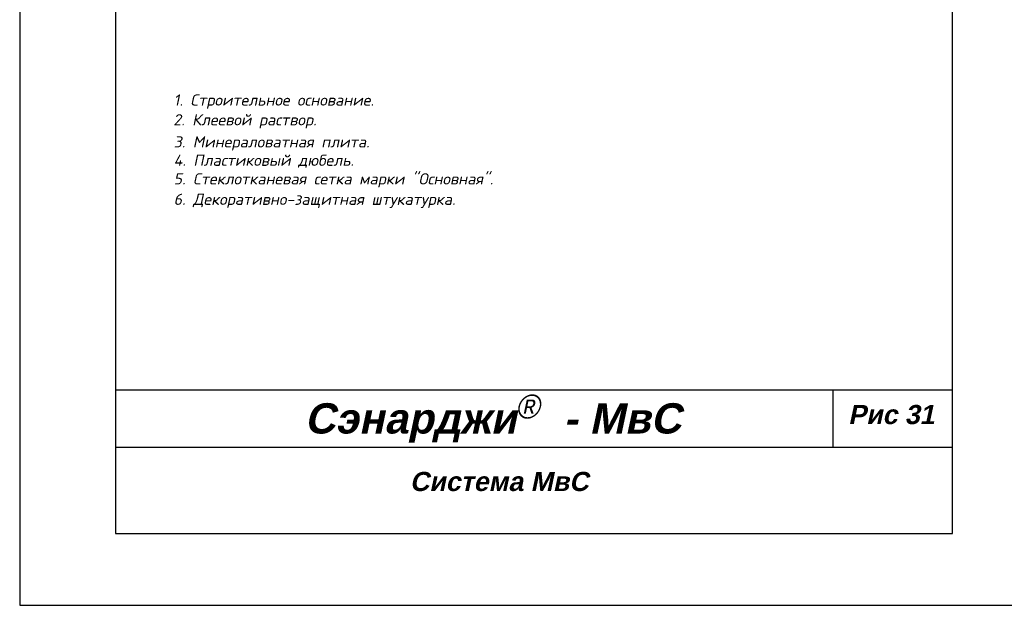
# Model space of a CAD drawing. Header units: inches. Extents: x 47 to 4151, y -1120 to 1902.
# Tile 41 of 93: x 51 to 256, y 610 to 733. Entities that reach past the tile are written whole.
import ezdxf

# ---------------------------------------------------------------- set-up
doc = ezdxf.new("R2010")
doc.units = ezdxf.units.IN
doc.header["$LTSCALE"] = 10
doc.header["$MEASUREMENT"] = 0
doc.layers.add('list', color=5, linetype='Continuous', plot=False)
doc.layers.add('ndp', color=242, linetype='Continuous')
doc.layers.add('ramka', color=248, linetype='Continuous')
doc.styles.add('ndp', font='ARIALBD.TTF', dxfattribs={"oblique": 12})
doc.styles.add('style2', font='romans.shx', dxfattribs={"oblique": 12})

msp = doc.modelspace()

# ---------------------------------------------------------------- linework, layer by layer
at = {"layer": 'list'}
msp.add_lwpolyline([(50.523751, 610.370459), (260.523751, 610.370459), (260.523751, 900.370459), (50.523751, 900.370459)], close=True, dxfattribs=at)
at = {"layer": 'ramka'}
for p, q in [((245.523751, 655.370459), (70.523751, 655.370459)), ((220.523751, 655.370459), (220.523751, 643.370459)), ((245.523751, 643.370459), (70.523751, 643.370459))]:
    msp.add_line(p, q, dxfattribs=at)
msp.add_lwpolyline([(70.523751, 625.370459), (245.523751, 625.370459), (245.523751, 885.370459), (70.523751, 885.370459)], close=True, dxfattribs=at)

# ---------------------------------------------------------------- texts
at = {"layer": 'ndp', "oblique": 12}
for s, height, style, p in [('1. Строительное основание.', 2.34619952, 'style2', (82.706384, 714.876107)), ('2. Клеевой раствор.', 2.34619952, 'style2', (82.628378, 710.746993)), ('3. Минераловатная плита.', 2.34619952, 'style2', (82.706384, 706.1235)), ('4. Пластиковый дюбель.', 2.34619952, 'style2', (82.706384, 702.282073)), ('5. Стеклотканевая сетка марки "Основная".', 2.34619952, 'style2', (82.706384, 698.387246)), ('6. Декоративно-защитная штукатурка.', 2.34619952, 'style2', (82.706384, 694.112195)), ('Сэнарджи    - МвС', 6.33260053, 'ndp', (110.10042, 646.294796)), ('Рис 31', 4, 'ndp', (223.727131, 648.27251)), ('Система МвС', 4, 'ndp', (132.09441, 634.271396))]:
    msp.add_text(s, height=height, dxfattribs=dict(at, style=style)).set_placement(p)
at = {"layer": 'ndp', "insert": (154.163223, 654.433881), "char_height": 5, "attachment_point": 1, "style": 'style2'}
msp.add_mtext('{\\fCentury Gothic|b0|i0|c204|p32;®}', dxfattribs=at)

doc.saveas('drawing.dxf')
